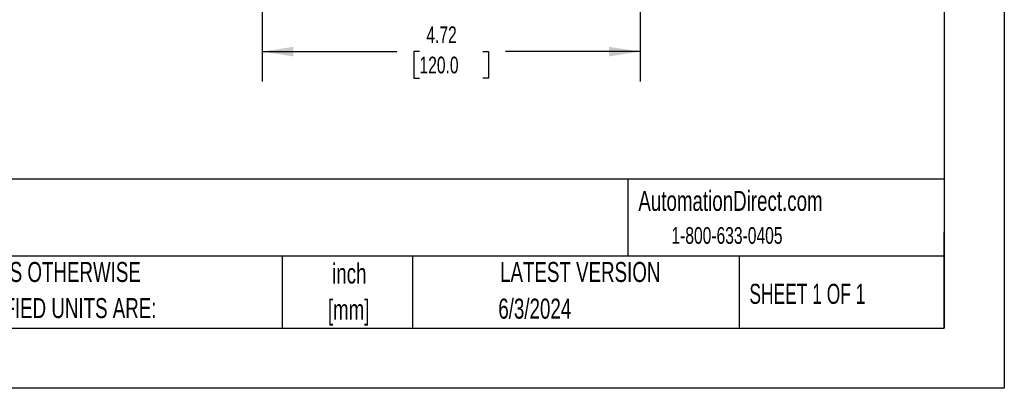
# Model space of a CAD drawing. Header units: inches. Extents: x 0 to 33, y 0 to 25.5.
# Tile 9 of 18: x 20.7 to 33, y 0 to 4.6. Entities that reach past the tile are written whole.
import ezdxf

# ---------------------------------------------------------------- set-up
doc = ezdxf.new("R2010")
doc.units = ezdxf.units.IN
doc.header["$LTSCALE"] = 3
doc.header["$MEASUREMENT"] = 0
doc.linetypes.add('CENTERX2', pattern=[0.8, 0.5, -0.1, 0.1, -0.1])
doc.layers.add('DIMENSIONS', color=140, linetype='Continuous', lineweight=25)
doc.layers.add('TEXT', color=140, linetype='Continuous', lineweight=25)
doc.styles.add('SLDTEXTSTYLE0', font='TXT', dxfattribs={"width": 0.7})
doc.styles.add('SLDTEXTSTYLE1', font='TXT', dxfattribs={"width": 0.65})
doc.dimstyles.new('SLDDIMSTYLE1', dxfattribs={"dimtxt": 0.208333, "dimasz": 0.39, "dimexe": 0, "dimexo": 0.0625, "dimgap": 0.052083, "dimtad": 0, "dimtih": 1, "dimtoh": 1, "dimrnd": 1e-09, "dimzin": 12, "dimdsep": 46, "dimtxsty": 'SLDTEXTSTYLE0', "dimsah": 1, "dimcen": 0.09, "dimadec": 0, "dimazin": 3, "dimtfac": 1, "dimtofl": 0, "dimtmove": 0, "dimatfit": 3, "dimfxl": 0, "dimfrac": 2, "dimtolj": 1, "dimtzin": 12, "dimarcsym": 0})

# ---------------------------------------------------------------- blocks, each defined once
blk = doc.blocks.new('SW_NOTE_0_2')
at = {"layer": 'TEXT', "color": 0, "linetype": 'CENTERX2', "lineweight": 18, "char_height": 0.25, "attachment_point": 2, "style": 'SLDTEXTSTYLE0'}
for s, insert in [('inch', (0.375, 0.322)), ('[mm]', (0.367, -0.129))]:
    blk.add_mtext(s, dxfattribs=dict(at, insert=insert))
blk = doc.blocks.new('SW_NOTE_0_3')
at = {"layer": 'TEXT', "color": 0, "linetype": 'CENTERX2', "lineweight": 18, "char_height": 0.25, "attachment_point": 1, "style": 'SLDTEXTSTYLE0'}
for s, insert in [('UNLESS OTHERWISE', (0, 0.322)), ('SPECIFIED UNITS ARE:', (0, -0.129))]:
    blk.add_mtext(s, dxfattribs=dict(at, insert=insert))
blk = doc.blocks.new('_D_16')
at = {"layer": 'DIMENSIONS'}
for p, q in [((23.729, 6.108), (23.729, 5.835)), ((28.453, 6.108), (28.453, 3.83)), ((23.729, 5.655), (23.729, 3.83)), ((23.729, 4.205), (25.412, 4.205)), ((25.695, 4.205), (25.625, 4.205)), ((25.625, 4.205), (25.625, 3.873)), ((26.487, 4.205), (26.557, 4.205)), ((26.557, 4.205), (26.557, 3.873)), ((28.453, 4.205), (26.769, 4.205)), ((25.625, 3.873), (25.695, 3.873)), ((26.557, 3.873), (26.487, 3.873))]:
    blk.add_line(p, q, dxfattribs=at)
for points in [[(23.729, 4.205), (24.119, 4.145), (24.119, 4.265)], [(28.453, 4.205), (28.063, 4.265), (28.063, 4.145)]]:
    blk.add_solid(points, dxfattribs=at)
at = {"layer": 'DIMENSIONS', "char_height": 0.2083, "attachment_point": 1, "style": 'SLDTEXTSTYLE0'}
for s, insert in [('4.72', (25.781, 4.52)), ('120.0', (25.695, 4.142))]:
    blk.add_mtext(s, dxfattribs=dict(at, insert=insert))

msp = doc.modelspace()

# ---------------------------------------------------------------- linework, layer by layer
at = {"color": 7, "linetype": 'Continuous'}
for p, q in [((33, 25.5), (33, 0)), ((33, 0), (0, 0))]:
    msp.add_line(p, q, dxfattribs=at)
at = {"layer": 'TEXT'}
for p, q in [((32.25, 24.75), (32.25, 0.75)), ((32.25, 2.613), (0.75, 2.613)), ((28.296, 2.613), (28.296, 1.65)), ((32.25, 0.75), (32.25, 1.95)), ((32.25, 1.65), (0.75, 1.65)), ((23.979, 1.65), (23.979, 0.75)), ((25.608, 1.65), (25.608, 0.75)), ((29.687, 1.65), (29.687, 0.75)), ((0.75, 0.75), (32.25, 0.75))]:
    msp.add_line(p, q, dxfattribs=at)

# ---------------------------------------------------------------- block references
at = {"layer": 'TEXT', "linetype": 'CENTERX2', "lineweight": 18}
for name, p in [('SW_NOTE_0_3', (19.796, 1.256)), ('SW_NOTE_0_2', (24.443, 1.237))]:
    msp.add_blockref(name, p, dxfattribs=at)

# ---------------------------------------------------------------- texts
for s, insert, char_height, attachment_point, style in [('AutomationDirect.com', (28.429, 2.466), 0.25, 1, 'SLDTEXTSTYLE0'), ('1-800-633-0405', (28.842, 2.013), 0.20833, 1, 'SLDTEXTSTYLE0'), ('LATEST VERSION', (27.703, 1.578), 0.25, 2, 'SLDTEXTSTYLE0'), ('SHEET 1 OF 1', (29.816, 1.305), 0.25, 1, 'SLDTEXTSTYLE1'), ('6/3/2024', (27.135, 1.12), 0.25, 2, 'SLDTEXTSTYLE0')]:
    msp.add_mtext(s, dxfattribs=dict(at, insert=insert, char_height=char_height, attachment_point=attachment_point, style=style))

# ---------------------------------------------------------------- dimensions: what is measured, and where the dimension line sits
at = {"layer": 'DIMENSIONS'}
dim = msp.add_linear_dim(base=(28.453, 4.205), p1=(23.729, 6.258), p2=(28.453, 6.258), dimstyle='SLDDIMSTYLE1', dxfattribs=at)
dim.commit()
dim.dimension.update_dxf_attribs({"geometry": '_D_16', "text_midpoint": (26.091, 4.205), "dimtype": 160})

doc.saveas('drawing.dxf')
